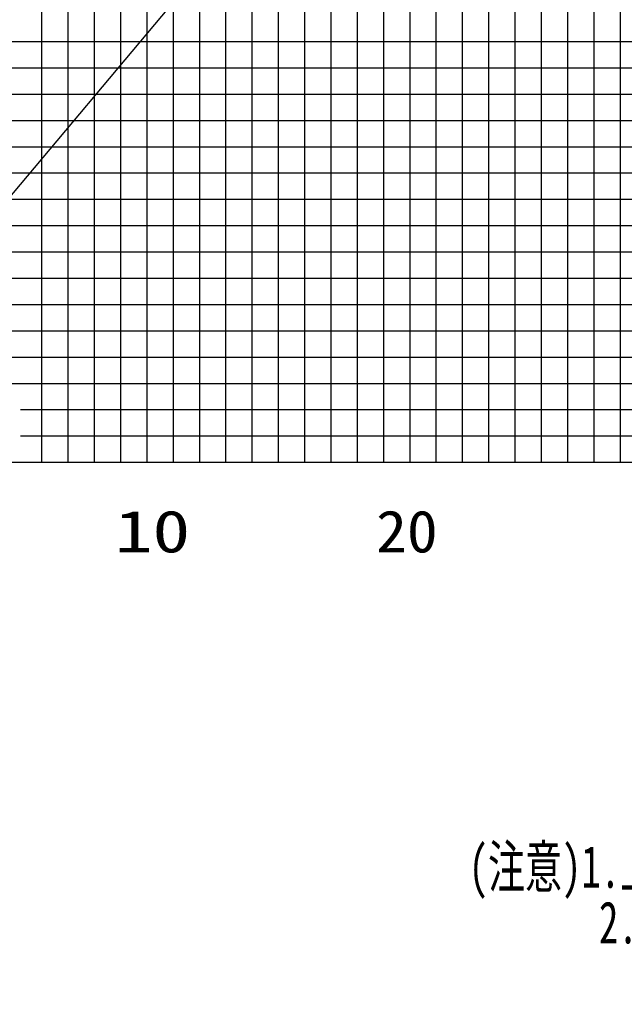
# Model space of a CAD drawing. Extents: x -441179 to 62702, y -334860 to 51651.
# Tile 42 of 68: x -141218 to -118223, y -334860 to -297415. Entities that reach past the tile are written whole.
import ezdxf

# ---------------------------------------------------------------- set-up
doc = ezdxf.new("R2010")
doc.units = 0
doc.layers.get('0').update_dxf_attribs({"linetype": 'CONTINUOUS'})

msp = doc.modelspace()

# ---------------------------------------------------------------- linework, layer by layer
at = {"color": 252, "linetype": 'Continuous'}
for p, q in [((-120372.192684, -314245.002408), (-120372.192684, -205208.979066)), ((-121372.192684, -314245.002408), (-121372.192684, -208286.547077)), ((-122372.192684, -314245.002408), (-122372.192684, -211364.239692)), ((-123372.192684, -314245.002408), (-123372.192684, -214686.905265)), ((-124372.192684, -314245.002408), (-124372.192684, -218022.518553)), ((-125372.192684, -314245.002408), (-125372.192684, -221265.075641)), ((-127372.192684, -314245.002408), (-127372.192684, -227420.460871)), ((-128372.192684, -314245.002408), (-128372.192684, -230498.262121)), ((-129372.192684, -314245.002408), (-129372.192684, -233575.954736)), ((-130372.192684, -314245.002408), (-130372.192684, -236653.64735)), ((-131372.192684, -314245.002408), (-131372.192684, -239731.383369)), ((-132372.192684, -314245.002408), (-132372.192684, -242809.075984)), ((-133372.192684, -314245.002408), (-133372.192684, -245989.617535)), ((-134372.192684, -314245.002408), (-134372.192684, -248964.363366)), ((-135372.192684, -314245.002408), (-135372.192684, -252042.05598)), ((-137372.192684, -314245.002408), (-137372.192684, -258197.407948)), ((-138372.192684, -314245.002408), (-138372.192684, -261018.964636)), ((-139372.192684, -314245.002408), (-139372.192684, -263231.053513)), ((-140372.192684, -314245.002408), (-140372.192684, -265443.14239)), ((-119372.192684, -314245.002408), (-119372.192684, -281245.002408)), ((-118372.192684, -314245.002408), (-118372.192684, -281245.002408)), ((-145318.674083, -298245.002408), (-31372.192684, -298245.002408)), ((-145459.214917, -299245.002408), (-31372.192684, -299245.002408)), ((-145599.755752, -300245.002408), (-31372.192684, -300245.002408)), ((-145544.38563, -301245.002408), (-31372.192684, -301245.002408)), ((-145458.024652, -302245.002408), (-31372.192684, -302245.002408)), ((-145416.115377, -303245.002408), (-31372.192684, -303245.002408)), ((-145332.296826, -305245.002408), (-31372.192684, -305245.002408)), ((-145290.38755, -306245.002408), (-31372.192684, -306245.002408)), ((-145206.433588, -307245.002408), (-31372.192684, -307245.002408)), ((-145164.524312, -308245.002408), (-31372.192684, -308245.002408)), ((-145122.615037, -309245.002408), (-31372.192684, -309245.002408)), ((-143104.747471, -310245.002408), (-31372.192684, -310245.002408)), ((-142762.572782, -311245.002408), (-31372.192684, -311245.002408)), ((-141183.413694, -312245.002408), (-31372.192684, -312245.002408)), ((-141183.413694, -313245.002408), (-31372.192684, -313245.002408))]:
    msp.add_line(p, q, dxfattribs=at)
at = {"color": 14, "linetype": 'Continuous'}
for p, q in [((-126372.192684, -314245.002408), (-126372.192684, -224342.768256)), ((-136372.192684, -314245.002408), (-136372.192684, -255119.720662)), ((-145332.161414, -304245.002408), (-31372.192684, -304245.002408)), ((-146372.192684, -314245.002408), (-31372.192684, -314245.002408))]:
    msp.add_line(p, q, dxfattribs=at)
at = {"color": 151, "linetype": 'Continuous'}
msp.add_line((-118335.576357, -276427.348064), (-144622.62569, -307755.033669), dxfattribs=at)
at = {"color": 255, "linetype": 'Continuous'}
msp.add_line((-146372.192684, -314245.002408), (-31372.192684, -314245.002408), dxfattribs=at)

# ---------------------------------------------------------------- texts
at = {"color": 7, "linetype": 'Continuous', "char_height": 1600, "attachment_point": 1, "line_spacing_factor": 0.794286}
for s, insert in [('\\W1.317496;\\A1;10', (-137601.562367, -316075.461547)), ('\\W1.077951;\\A1;20', (-127665.440713, -316075.461547)), ('\\W0.676278;\\A1;(注意)1.上図はブームおよびジブのたわみを含んでいません｡\\P\u3000\u3000\u3000 2.カウンタウエイト208ｔ、アウトリガ張出幅9.0m、\\P\u3000\u3000\u3000\u3000\u3000\u3000アシストジャッキ使用時の性能を図示しています。', (-124141.283685, -328826.44112))]:
    msp.add_mtext(s, dxfattribs=dict(at, insert=insert))

doc.saveas('drawing.dxf')
